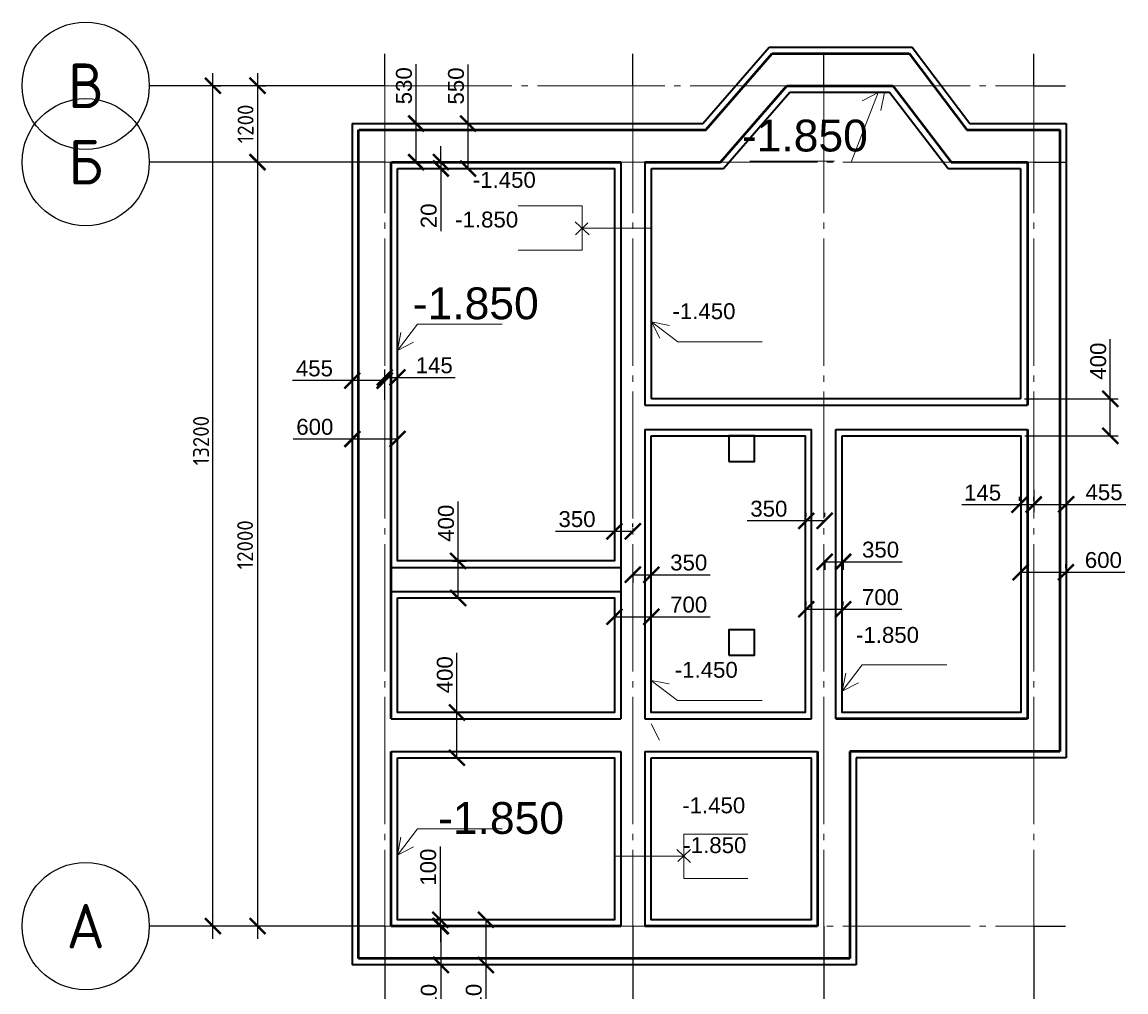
# Model space of a CAD drawing. Header units: millimetres. Extents: x -2096172177 to 2055029645, y -728784453 to 1899906214.
# Tile 51 of 109: x 1805470 to 1822819, y 922111 to 937345. Entities that reach past the tile are written whole.
import ezdxf
from ezdxf import colors
from ezdxf.entities.mleader import LeaderData, LeaderLine
from ezdxf.enums import TextEntityAlignment as Align
from ezdxf.math import Vec2, Vec3

# ---------------------------------------------------------------- set-up
doc = ezdxf.new("R2010")
doc.units = ezdxf.units.MM
doc.linetypes.add('DASHDOT_axis', pattern=[24, 20, -1.5, 1, -1.5])
for name, color, linetype, lineweight in [('Внутренние стены', 3, 'Continuous', 35), ('Наружные стены', 1, 'Continuous', 50), ('Размеры фундамент', 3, 'Continuous', 18), ('Фундамент', 5, 'Continuous', 35)]:
    doc.layers.add(name, color=color, linetype=linetype, lineweight=lineweight)
doc.styles.add('GOST-2.304_Type-B', font='GOST Common.ttf')
doc.styles.get("Standard").update_dxf_attribs({"font": 'arial.ttf'})
doc.styles.add('стиль для стен', font='arial.ttf')
doc.dimstyles.new('Для размеров СТЕН', dxfattribs={"dimtxt": 2.5, "dimasz": 2.5, "dimexe": 1.25, "dimexo": 0.625, "dimtad": 1, "dimtxsty": 'стиль для стен', "dimblk": 'ARCHTICK', "dimcen": 2.5, "dimadec": 0, "dimazin": 0, "dimtfac": 1, "dimtmove": 0, "dimatfit": 3, "dimfxl": 1, "dimarcsym": 0})

# ---------------------------------------------------------------- blocks, each defined once
blk = doc.blocks.new('_ArchTick')
at = {"color": 0, "linetype": 'ByBlock', "const_width": 0.15}
blk.add_lwpolyline([(-0.5, -0.5), (0.5, 0.5)], dxfattribs=at)
blk = doc.blocks.new('*D251')
at = {"layer": 'Defpoints', "color": 0, "transparency": 16777216}
for p in [(1812044, 923245), (1812053, 923245), (1812053, 923145)]:
    blk.add_point(p, dxfattribs=at)
at = {"layer": 'Размеры фундамент', "color": 0, "lineweight": -2, "transparency": 16777216}
for p, q in [((1812044, 923245), (1812044, 924398)), ((1811990, 923245), (1811919, 923245)), ((1812044, 923145), (1812044, 923245)), ((1811990, 923145), (1811919, 923145)), ((1812044, 923145), (1812044, 922895))]:
    blk.add_line(p, q, dxfattribs=at)
at = {"layer": 'Размеры фундамент', "color": 0, "lineweight": -2, "transparency": 16777216, "xscale": 250, "yscale": 250, "zscale": 250}
for p, rotation in [((1812044, 923245), 270), ((1812044, 923145), 90)]:
    blk.add_blockref('_ArchTick', p, dxfattribs=dict(at, rotation=rotation))
at = {"layer": 'Размеры фундамент', "color": 0, "transparency": 16777216, "insert": (1811854, 924071), "char_height": 250, "attachment_point": 5, "rotation": 90, "style": 'стиль для стен'}
blk.add_mtext('100', dxfattribs=at)
blk = doc.blocks.new('*D252')
at = {"layer": 'Defpoints', "color": 0, "transparency": 16777216}
for p in [(1812044, 923145), (1812044, 922535), (1812053, 922535)]:
    blk.add_point(p, dxfattribs=at)
at = {"layer": 'Размеры фундамент', "color": 0, "lineweight": -2, "transparency": 16777216}
for p, q in [((1812053, 923145), (1812053, 922535)), ((1812106, 923145), (1812178, 923145)), ((1812053, 922535), (1812053, 921607)), ((1812106, 922535), (1812178, 922535))]:
    blk.add_line(p, q, dxfattribs=at)
at = {"layer": 'Размеры фундамент', "color": 0, "lineweight": -2, "transparency": 16777216, "xscale": 250, "yscale": 250, "zscale": 250}
for p, rotation in [((1812053, 923145), 90), ((1812053, 922535), 270)]:
    blk.add_blockref('_ArchTick', p, dxfattribs=dict(at, rotation=rotation))
at = {"layer": 'Размеры фундамент', "color": 0, "transparency": 16777216, "insert": (1811863, 921946), "char_height": 250, "attachment_point": 5, "rotation": 90, "style": 'стиль для стен'}
blk.add_mtext('610', dxfattribs=at)
blk = doc.blocks.new('*D253')
at = {"layer": 'Defpoints', "color": 0, "transparency": 16777216}
for p in [(1812760, 923245), (1812760, 922535), (1812760, 922535)]:
    blk.add_point(p, dxfattribs=at)
at = {"layer": 'Размеры фундамент', "color": 0, "lineweight": -2, "transparency": 16777216}
for p, q in [((1812760, 923245), (1812760, 922535)), ((1812823, 923245), (1812885, 923245)), ((1812760, 922535), (1812760, 921611)), ((1812823, 922535), (1812885, 922535))]:
    blk.add_line(p, q, dxfattribs=at)
at = {"layer": 'Размеры фундамент', "color": 0, "lineweight": -2, "transparency": 16777216, "xscale": 250, "yscale": 250, "zscale": 250}
for p, rotation in [((1812760, 923245), 90), ((1812760, 922535), 270)]:
    blk.add_blockref('_ArchTick', p, dxfattribs=dict(at, rotation=rotation))
at = {"layer": 'Размеры фундамент', "color": 0, "transparency": 16777216, "insert": (1812570, 921948), "char_height": 250, "attachment_point": 5, "rotation": 90, "style": 'стиль для стен'}
blk.add_mtext('710', dxfattribs=at)
blk = doc.blocks.new('*D254')
at = {"layer": 'Defpoints', "color": 0, "transparency": 16777216}
for p in [(1811370, 931763), (1811170, 931350), (1811370, 931350)]:
    blk.add_point(p, dxfattribs=at)
at = {"layer": 'Размеры фундамент', "color": 0, "lineweight": -2, "transparency": 16777216}
for p, q in [((1811170, 931413), (1811170, 931888)), ((1811370, 931413), (1811370, 931888)), ((1811170, 931763), (1811370, 931763)), ((1811370, 931763), (1812276, 931763))]:
    blk.add_line(p, q, dxfattribs=at)
at = {"layer": 'Размеры фундамент', "color": 0, "lineweight": -2, "transparency": 16777216, "xscale": 250, "yscale": 250, "zscale": 250, "rotation": 180}
blk.add_blockref('_ArchTick', (1811170, 931763), dxfattribs=at)
at = {"layer": 'Размеры фундамент', "color": 0, "lineweight": -2, "transparency": 16777216, "xscale": 250, "yscale": 250, "zscale": 250}
blk.add_blockref('_ArchTick', (1811370, 931763), dxfattribs=at)
at = {"layer": 'Размеры фундамент', "color": 0, "transparency": 16777216, "insert": (1811948, 931953), "char_height": 250, "attachment_point": 5, "style": 'стиль для стен'}
blk.add_mtext('145', dxfattribs=at)
blk = doc.blocks.new('*D255')
at = {"layer": 'Defpoints', "color": 0, "transparency": 16777216}
for p in [(1810660, 931714), (1810660, 931714), (1811170, 931714)]:
    blk.add_point(p, dxfattribs=at)
at = {"layer": 'Размеры фундамент', "color": 0, "lineweight": -2, "transparency": 16777216}
for p, q in [((1810660, 931777), (1810660, 931839)), ((1811170, 931777), (1811170, 931839)), ((1810660, 931714), (1809721, 931714)), ((1811170, 931714), (1810660, 931714))]:
    blk.add_line(p, q, dxfattribs=at)
at = {"layer": 'Размеры фундамент', "color": 0, "lineweight": -2, "transparency": 16777216, "xscale": 250, "yscale": 250, "zscale": 250, "rotation": 180}
blk.add_blockref('_ArchTick', (1810660, 931714), dxfattribs=at)
at = {"layer": 'Размеры фундамент', "color": 0, "lineweight": -2, "transparency": 16777216, "xscale": 250, "yscale": 250, "zscale": 250}
blk.add_blockref('_ArchTick', (1811170, 931714), dxfattribs=at)
at = {"layer": 'Размеры фундамент', "color": 0, "transparency": 16777216, "insert": (1810065, 931904), "char_height": 250, "attachment_point": 5, "style": 'стиль для стен'}
blk.add_mtext('455', dxfattribs=at)
blk = doc.blocks.new('*D256')
at = {"layer": 'Defpoints', "color": 0, "transparency": 16777216}
for p in [(1810660, 930796), (1810660, 930796), (1811370, 930796)]:
    blk.add_point(p, dxfattribs=at)
at = {"layer": 'Размеры фундамент', "color": 0, "lineweight": -2, "transparency": 16777216}
for p, q in [((1810660, 930796), (1809732, 930796)), ((1810660, 930859), (1810660, 930921)), ((1811370, 930796), (1810660, 930796)), ((1811370, 930859), (1811370, 930921))]:
    blk.add_line(p, q, dxfattribs=at)
at = {"layer": 'Размеры фундамент', "color": 0, "lineweight": -2, "transparency": 16777216, "xscale": 250, "yscale": 250, "zscale": 250, "rotation": 180}
blk.add_blockref('_ArchTick', (1810660, 930796), dxfattribs=at)
at = {"layer": 'Размеры фундамент', "color": 0, "lineweight": -2, "transparency": 16777216, "xscale": 250, "yscale": 250, "zscale": 250}
blk.add_blockref('_ArchTick', (1811370, 930796), dxfattribs=at)
at = {"layer": 'Размеры фундамент', "color": 0, "transparency": 16777216, "insert": (1810071, 930986), "char_height": 250, "attachment_point": 5, "style": 'стиль для стен'}
blk.add_mtext('600', dxfattribs=at)
blk = doc.blocks.new('*D257')
at = {"layer": 'Defpoints', "color": 0, "transparency": 16777216}
for p in [(1821145, 929763), (1821145, 929763), (1821370, 929763)]:
    blk.add_point(p, dxfattribs=at)
at = {"layer": 'Размеры фундамент', "color": 0, "lineweight": -2, "transparency": 16777216}
for p, q in [((1821145, 929763), (1820239, 929763)), ((1821145, 929826), (1821145, 929888)), ((1821370, 929763), (1821145, 929763)), ((1821370, 929826), (1821370, 929888))]:
    blk.add_line(p, q, dxfattribs=at)
at = {"layer": 'Размеры фундамент', "color": 0, "lineweight": -2, "transparency": 16777216, "xscale": 250, "yscale": 250, "zscale": 250, "rotation": 180}
blk.add_blockref('_ArchTick', (1821145, 929763), dxfattribs=at)
at = {"layer": 'Размеры фундамент', "color": 0, "lineweight": -2, "transparency": 16777216, "xscale": 250, "yscale": 250, "zscale": 250}
blk.add_blockref('_ArchTick', (1821370, 929763), dxfattribs=at)
at = {"layer": 'Размеры фундамент', "color": 0, "transparency": 16777216, "insert": (1820567, 929953), "char_height": 250, "attachment_point": 5, "style": 'стиль для стен'}
blk.add_mtext('145', dxfattribs=at)
blk = doc.blocks.new('*D258')
at = {"layer": 'Defpoints', "color": 0, "transparency": 16777216}
for p in [(1821166, 928704), (1821166, 928704), (1821876, 928704)]:
    blk.add_point(p, dxfattribs=at)
at = {"layer": 'Размеры фундамент', "color": 0, "lineweight": -2, "transparency": 16777216}
for p, q in [((1821166, 928766), (1821166, 928829)), ((1821876, 928766), (1821876, 928829)), ((1821166, 928704), (1821876, 928704)), ((1821876, 928704), (1822804, 928704))]:
    blk.add_line(p, q, dxfattribs=at)
at = {"layer": 'Размеры фундамент', "color": 0, "lineweight": -2, "transparency": 16777216, "xscale": 250, "yscale": 250, "zscale": 250, "rotation": 180}
blk.add_blockref('_ArchTick', (1821166, 928704), dxfattribs=at)
at = {"layer": 'Размеры фундамент', "color": 0, "lineweight": -2, "transparency": 16777216, "xscale": 250, "yscale": 250, "zscale": 250}
blk.add_blockref('_ArchTick', (1821876, 928704), dxfattribs=at)
at = {"layer": 'Размеры фундамент', "color": 0, "transparency": 16777216, "insert": (1822465, 928894), "char_height": 250, "attachment_point": 5, "style": 'стиль для стен'}
blk.add_mtext('600', dxfattribs=at)
blk = doc.blocks.new('*D259')
at = {"layer": 'Defpoints', "color": 0, "transparency": 16777216}
for p in [(1815070, 928722), (1815360, 928722), (1815360, 928664)]:
    blk.add_point(p, dxfattribs=at)
at = {"layer": 'Размеры фундамент', "color": 0, "lineweight": -2, "transparency": 16777216}
for p, q in [((1815070, 928664), (1815360, 928664)), ((1815070, 928659), (1815070, 928539)), ((1815360, 928664), (1816286, 928664)), ((1815360, 928659), (1815360, 928539))]:
    blk.add_line(p, q, dxfattribs=at)
at = {"layer": 'Размеры фундамент', "color": 0, "lineweight": -2, "transparency": 16777216, "xscale": 250, "yscale": 250, "zscale": 250, "rotation": 180}
blk.add_blockref('_ArchTick', (1815070, 928664), dxfattribs=at)
at = {"layer": 'Размеры фундамент', "color": 0, "lineweight": -2, "transparency": 16777216, "xscale": 250, "yscale": 250, "zscale": 250}
blk.add_blockref('_ArchTick', (1815360, 928664), dxfattribs=at)
at = {"layer": 'Размеры фундамент', "color": 0, "transparency": 16777216, "insert": (1815948, 928855), "char_height": 250, "attachment_point": 5, "style": 'стиль для стен'}
blk.add_mtext('350', dxfattribs=at)
blk = doc.blocks.new('*D260')
at = {"layer": 'Defpoints', "color": 0, "transparency": 16777216}
for p in [(1814780, 929346), (1814780, 929346), (1815070, 929346)]:
    blk.add_point(p, dxfattribs=at)
at = {"layer": 'Размеры фундамент', "color": 0, "lineweight": -2, "transparency": 16777216}
for p, q in [((1814780, 929409), (1814780, 929471)), ((1815070, 929409), (1815070, 929471)), ((1814780, 929346), (1813854, 929346)), ((1815070, 929346), (1814780, 929346))]:
    blk.add_line(p, q, dxfattribs=at)
at = {"layer": 'Размеры фундамент', "color": 0, "lineweight": -2, "transparency": 16777216, "xscale": 250, "yscale": 250, "zscale": 250, "rotation": 180}
blk.add_blockref('_ArchTick', (1814780, 929346), dxfattribs=at)
at = {"layer": 'Размеры фундамент', "color": 0, "lineweight": -2, "transparency": 16777216, "xscale": 250, "yscale": 250, "zscale": 250}
blk.add_blockref('_ArchTick', (1815070, 929346), dxfattribs=at)
at = {"layer": 'Размеры фундамент', "color": 0, "transparency": 16777216, "insert": (1814192, 929537), "char_height": 250, "attachment_point": 5, "style": 'стиль для стен'}
blk.add_mtext('350', dxfattribs=at)
blk = doc.blocks.new('*D261')
at = {"layer": 'Defpoints', "color": 0, "transparency": 16777216}
for p in [(1814780, 928004), (1815360, 928004), (1815360, 928004)]:
    blk.add_point(p, dxfattribs=at)
at = {"layer": 'Размеры фундамент', "color": 0, "lineweight": -2, "transparency": 16777216}
for p, q in [((1814780, 928066), (1814780, 928129)), ((1815360, 928066), (1815360, 928129)), ((1814780, 928004), (1815360, 928004)), ((1815360, 928004), (1816284, 928004))]:
    blk.add_line(p, q, dxfattribs=at)
at = {"layer": 'Размеры фундамент', "color": 0, "lineweight": -2, "transparency": 16777216, "xscale": 250, "yscale": 250, "zscale": 250, "rotation": 180}
blk.add_blockref('_ArchTick', (1814780, 928004), dxfattribs=at)
at = {"layer": 'Размеры фундамент', "color": 0, "lineweight": -2, "transparency": 16777216, "xscale": 250, "yscale": 250, "zscale": 250}
blk.add_blockref('_ArchTick', (1815360, 928004), dxfattribs=at)
at = {"layer": 'Размеры фундамент', "color": 0, "transparency": 16777216, "insert": (1815947, 928194), "char_height": 250, "attachment_point": 5, "style": 'стиль для стен'}
blk.add_mtext('700', dxfattribs=at)
blk = doc.blocks.new('*D262')
at = {"layer": 'Defpoints', "color": 0, "transparency": 16777216}
for p in [(1818085, 928924), (1818375, 928924), (1818375, 928867)]:
    blk.add_point(p, dxfattribs=at)
at = {"layer": 'Размеры фундамент', "color": 0, "lineweight": -2, "transparency": 16777216}
for p, q in [((1818085, 928867), (1818375, 928867)), ((1818085, 928862), (1818085, 928742)), ((1818375, 928867), (1819301, 928867)), ((1818375, 928862), (1818375, 928742))]:
    blk.add_line(p, q, dxfattribs=at)
at = {"layer": 'Размеры фундамент', "color": 0, "lineweight": -2, "transparency": 16777216, "xscale": 250, "yscale": 250, "zscale": 250, "rotation": 180}
blk.add_blockref('_ArchTick', (1818085, 928867), dxfattribs=at)
at = {"layer": 'Размеры фундамент', "color": 0, "lineweight": -2, "transparency": 16777216, "xscale": 250, "yscale": 250, "zscale": 250}
blk.add_blockref('_ArchTick', (1818375, 928867), dxfattribs=at)
at = {"layer": 'Размеры фундамент', "color": 0, "transparency": 16777216, "insert": (1818963, 929057), "char_height": 250, "attachment_point": 5, "style": 'стиль для стен'}
blk.add_mtext('350', dxfattribs=at)
blk = doc.blocks.new('*D263')
at = {"layer": 'Defpoints', "color": 0, "transparency": 16777216}
for p in [(1817795, 929510), (1817795, 929510), (1818085, 929510)]:
    blk.add_point(p, dxfattribs=at)
at = {"layer": 'Размеры фундамент', "color": 0, "lineweight": -2, "transparency": 16777216}
for p, q in [((1817795, 929572), (1817795, 929635)), ((1818085, 929572), (1818085, 929635)), ((1817795, 929510), (1816868, 929510)), ((1818085, 929510), (1817795, 929510))]:
    blk.add_line(p, q, dxfattribs=at)
at = {"layer": 'Размеры фундамент', "color": 0, "lineweight": -2, "transparency": 16777216, "xscale": 250, "yscale": 250, "zscale": 250, "rotation": 180}
blk.add_blockref('_ArchTick', (1817795, 929510), dxfattribs=at)
at = {"layer": 'Размеры фундамент', "color": 0, "lineweight": -2, "transparency": 16777216, "xscale": 250, "yscale": 250, "zscale": 250}
blk.add_blockref('_ArchTick', (1818085, 929510), dxfattribs=at)
at = {"layer": 'Размеры фундамент', "color": 0, "transparency": 16777216, "insert": (1817207, 929700), "char_height": 250, "attachment_point": 5, "style": 'стиль для стен'}
blk.add_mtext('350', dxfattribs=at)
blk = doc.blocks.new('*D264')
at = {"layer": 'Defpoints', "color": 0, "transparency": 16777216}
for p in [(1817795, 928121), (1818375, 928121), (1818375, 928121)]:
    blk.add_point(p, dxfattribs=at)
at = {"layer": 'Размеры фундамент', "color": 0, "lineweight": -2, "transparency": 16777216}
for p, q in [((1817795, 928183), (1817795, 928246)), ((1818375, 928183), (1818375, 928246)), ((1817795, 928121), (1818375, 928121)), ((1818375, 928121), (1819299, 928121))]:
    blk.add_line(p, q, dxfattribs=at)
at = {"layer": 'Размеры фундамент', "color": 0, "lineweight": -2, "transparency": 16777216, "xscale": 250, "yscale": 250, "zscale": 250, "rotation": 180}
blk.add_blockref('_ArchTick', (1817795, 928121), dxfattribs=at)
at = {"layer": 'Размеры фундамент', "color": 0, "lineweight": -2, "transparency": 16777216, "xscale": 250, "yscale": 250, "zscale": 250}
blk.add_blockref('_ArchTick', (1818375, 928121), dxfattribs=at)
at = {"layer": 'Размеры фундамент', "color": 0, "transparency": 16777216, "insert": (1818962, 928311), "char_height": 250, "attachment_point": 5, "style": 'стиль для стен'}
blk.add_mtext('700', dxfattribs=at)
blk = doc.blocks.new('*D265')
at = {"layer": 'Defpoints', "color": 0, "transparency": 16777216}
for p in [(1811664, 935752), (1811795, 935752), (1811795, 935145)]:
    blk.add_point(p, dxfattribs=at)
at = {"layer": 'Размеры фундамент', "color": 0, "lineweight": -2, "transparency": 16777216}
for p, q in [((1811664, 935752), (1811664, 936683)), ((1811732, 935752), (1811539, 935752)), ((1811664, 935145), (1811664, 935752)), ((1811732, 935145), (1811539, 935145))]:
    blk.add_line(p, q, dxfattribs=at)
at = {"layer": 'Размеры фундамент', "color": 0, "lineweight": -2, "transparency": 16777216, "xscale": 250, "yscale": 250, "zscale": 250}
for p, rotation in [((1811664, 935752), 90), ((1811664, 935145), 270)]:
    blk.add_blockref('_ArchTick', p, dxfattribs=dict(at, rotation=rotation))
at = {"layer": 'Размеры фундамент', "color": 0, "transparency": 16777216, "insert": (1811473, 936345), "char_height": 250, "attachment_point": 5, "rotation": 90, "style": 'стиль для стен'}
blk.add_mtext('530', dxfattribs=at)
blk = doc.blocks.new('*D266')
at = {"layer": 'Defpoints', "color": 0, "transparency": 16777216}
for p in [(1812074, 935145), (1812052, 935045), (1812055, 935045)]:
    blk.add_point(p, dxfattribs=at)
at = {"layer": 'Размеры фундамент', "color": 0, "lineweight": -2, "transparency": 16777216}
for p, q in [((1812052, 935145), (1812052, 935395)), ((1812012, 935145), (1811927, 935145)), ((1812052, 935145), (1812052, 935045)), ((1811992, 935045), (1811927, 935045)), ((1812052, 935045), (1812052, 934059))]:
    blk.add_line(p, q, dxfattribs=at)
at = {"layer": 'Размеры фундамент', "color": 0, "lineweight": -2, "transparency": 16777216, "xscale": 250, "yscale": 250, "zscale": 250}
for p, rotation in [((1812052, 935145), 270), ((1812052, 935045), 90)]:
    blk.add_blockref('_ArchTick', p, dxfattribs=dict(at, rotation=rotation))
at = {"layer": 'Размеры фундамент', "color": 0, "transparency": 16777216, "insert": (1811862, 934302), "char_height": 250, "attachment_point": 5, "rotation": 90, "style": 'стиль для стен'}
blk.add_mtext('20', dxfattribs=at)
blk = doc.blocks.new('*D267')
at = {"layer": 'Defpoints', "color": 0, "transparency": 16777216}
for p in [(1812481, 935752), (1812669, 935752), (1812669, 935045)]:
    blk.add_point(p, dxfattribs=at)
at = {"layer": 'Размеры фундамент', "color": 0, "lineweight": -2, "transparency": 16777216}
for p, q in [((1812481, 935752), (1812481, 936679)), ((1812606, 935752), (1812356, 935752)), ((1812481, 935045), (1812481, 935752)), ((1812606, 935045), (1812356, 935045))]:
    blk.add_line(p, q, dxfattribs=at)
at = {"layer": 'Размеры фундамент', "color": 0, "lineweight": -2, "transparency": 16777216, "xscale": 250, "yscale": 250, "zscale": 250}
for p, rotation in [((1812481, 935752), 90), ((1812481, 935045), 270)]:
    blk.add_blockref('_ArchTick', p, dxfattribs=dict(at, rotation=rotation))
at = {"layer": 'Размеры фундамент', "color": 0, "transparency": 16777216, "insert": (1812291, 936341), "char_height": 250, "attachment_point": 5, "rotation": 90, "style": 'стиль для стен'}
blk.add_mtext('550', dxfattribs=at)
blk = doc.blocks.new('*D268')
at = {"layer": 'Defpoints', "color": 0, "transparency": 16777216}
for p in [(1821370, 930061), (1821880, 930061), (1821880, 929770)]:
    blk.add_point(p, dxfattribs=at)
at = {"layer": 'Размеры фундамент', "color": 0, "lineweight": -2, "transparency": 16777216}
for p, q in [((1821370, 929999), (1821370, 929645)), ((1821880, 929999), (1821880, 929645)), ((1821370, 929770), (1821880, 929770)), ((1821880, 929770), (1822819, 929770))]:
    blk.add_line(p, q, dxfattribs=at)
at = {"layer": 'Размеры фундамент', "color": 0, "lineweight": -2, "transparency": 16777216, "xscale": 250, "yscale": 250, "zscale": 250, "rotation": 180}
blk.add_blockref('_ArchTick', (1821370, 929770), dxfattribs=at)
at = {"layer": 'Размеры фундамент', "color": 0, "lineweight": -2, "transparency": 16777216, "xscale": 250, "yscale": 250, "zscale": 250}
blk.add_blockref('_ArchTick', (1821880, 929770), dxfattribs=at)
at = {"layer": 'Размеры фундамент', "color": 0, "transparency": 16777216, "insert": (1822475, 929959), "char_height": 250, "attachment_point": 5, "style": 'стиль для стен'}
blk.add_mtext('455', dxfattribs=at)
blk = doc.blocks.new('*D269')
at = {"layer": 'Defpoints', "color": 0, "transparency": 16777216}
for p in [(1821164, 931426), (1822574, 931426), (1821170, 930845)]:
    blk.add_point(p, dxfattribs=at)
at = {"layer": 'Размеры фундамент', "color": 0, "lineweight": -2, "transparency": 16777216}
for p, q in [((1822574, 931426), (1822574, 932362)), ((1821227, 931426), (1822699, 931426)), ((1822574, 930845), (1822574, 931426)), ((1821232, 930845), (1822699, 930845))]:
    blk.add_line(p, q, dxfattribs=at)
at = {"layer": 'Размеры фундамент', "color": 0, "lineweight": -2, "transparency": 16777216, "xscale": 250, "yscale": 250, "zscale": 250}
for p, rotation in [((1822574, 931426), 90), ((1822574, 930845), 270)]:
    blk.add_blockref('_ArchTick', p, dxfattribs=dict(at, rotation=rotation))
at = {"layer": 'Размеры фундамент', "color": 0, "transparency": 16777216, "insert": (1822384, 932019), "char_height": 250, "attachment_point": 5, "rotation": 90, "style": 'стиль для стен'}
blk.add_mtext('400', dxfattribs=at)
blk = doc.blocks.new('*D270')
at = {"layer": 'Defpoints', "color": 0, "transparency": 16777216}
for p in [(1812305, 926500), (1812305, 926500), (1812305, 925790)]:
    blk.add_point(p, dxfattribs=at)
at = {"layer": 'Размеры фундамент', "color": 0, "lineweight": -2, "transparency": 16777216}
for p, q in [((1812305, 926500), (1812305, 927437)), ((1812305, 925790), (1812305, 926500)), ((1812368, 926500), (1812430, 926500)), ((1812368, 925790), (1812430, 925790))]:
    blk.add_line(p, q, dxfattribs=at)
at = {"layer": 'Размеры фундамент', "color": 0, "lineweight": -2, "transparency": 16777216, "xscale": 250, "yscale": 250, "zscale": 250}
for p, rotation in [((1812305, 926500), 90), ((1812305, 925790), 270)]:
    blk.add_blockref('_ArchTick', p, dxfattribs=dict(at, rotation=rotation))
at = {"layer": 'Размеры фундамент', "color": 0, "transparency": 16777216, "insert": (1812115, 927093), "char_height": 250, "attachment_point": 5, "rotation": 90, "style": 'стиль для стен'}
blk.add_mtext('400', dxfattribs=at)
blk = doc.blocks.new('*D271')
at = {"layer": 'Defpoints', "color": 0, "transparency": 16777216}
for p in [(1812165, 928880), (1812325, 928880), (1812165, 928300)]:
    blk.add_point(p, dxfattribs=at)
at = {"layer": 'Размеры фундамент', "color": 0, "lineweight": -2, "transparency": 16777216}
for p, q in [((1812325, 928880), (1812325, 929817)), ((1812228, 928880), (1812450, 928880)), ((1812325, 928300), (1812325, 928880)), ((1812228, 928300), (1812450, 928300))]:
    blk.add_line(p, q, dxfattribs=at)
at = {"layer": 'Размеры фундамент', "color": 0, "lineweight": -2, "transparency": 16777216, "xscale": 250, "yscale": 250, "zscale": 250}
for p, rotation in [((1812325, 928880), 90), ((1812325, 928300), 270)]:
    blk.add_blockref('_ArchTick', p, dxfattribs=dict(at, rotation=rotation))
at = {"layer": 'Размеры фундамент', "color": 0, "transparency": 16777216, "insert": (1812134, 929473), "char_height": 250, "attachment_point": 5, "rotation": 90, "style": 'стиль для стен'}
blk.add_mtext('400', dxfattribs=at)

msp = doc.modelspace()

# ---------------------------------------------------------------- linework, layer by layer
at = {"linetype": 'DASHDOT_axis'}
for p, q in [((1811169.974, 936345.115), (1811169.974, 936845.115)), ((1815069.974, 936345.115), (1815069.974, 936845.115)), ((1818069.974, 936345.115), (1818069.974, 936845.115)), ((1821369.974, 936345.115), (1821369.974, 936845.115)), ((1808469.974, 922945.115), (1808469.974, 936545.115)), ((1809169.974, 936545.115), (1809169.974, 934945.115)), ((1807969.974, 936345.115), (1807469.974, 936345.115)), ((1811169.974, 936345.115), (1807969.974, 936345.115)), ((1808532.474, 936345.115), (1808594.974, 936345.115)), ((1809232.474, 936345.115), (1809294.974, 936345.115)), ((1821369.974, 936345.115), (1821869.974, 936345.115)), ((1809169.974, 935345.115), (1809169.974, 925945.115)), ((1807969.974, 935145.115), (1807469.974, 935145.115)), ((1811169.974, 935145.115), (1807969.974, 935145.115)), ((1809107.474, 935145.115), (1809044.974, 935145.115)), ((1809107.474, 935145.115), (1809044.974, 935145.115)), ((1821369.974, 935145.115), (1821869.974, 935145.115)), ((1809169.974, 926345.115), (1809169.974, 922945.115)), ((1807969.974, 923145.115), (1807469.974, 923145.115)), ((1811169.974, 923145.115), (1807969.974, 923145.115)), ((1808407.474, 923145.115), (1808344.974, 923145.115)), ((1809107.474, 923145.115), (1809044.974, 923145.115)), ((1811169.974, 923145.115), (1811169.974, 919945.115)), ((1815069.974, 923145.115), (1815069.974, 919945.115)), ((1818069.974, 923145.115), (1818069.974, 919945.115)), ((1821369.974, 923145.115), (1821369.974, 919945.115)), ((1821369.974, 923145.115), (1821869.974, 923145.115))]:
    msp.add_line(p, q, dxfattribs=at)
at = {"linetype": 'DASHDOT_axis', "lineweight": 15, "ltscale": 100}
for p, q in [((1811169.974, 936345.115), (1821369.974, 936345.115)), ((1811169.974, 935145.115), (1821369.974, 935145.115)), ((1811169.974, 923145.115), (1821369.974, 923145.115))]:
    msp.add_line(p, q, dxfattribs=at)
at = {"linetype": 'DASHDOT_axis', "lineweight": 20, "ltscale": 100}
for p, q in [((1811169.974, 936345.115), (1811169.974, 923145.115)), ((1815069.974, 936345.115), (1815069.974, 923145.115)), ((1818069.974, 936345.115), (1818069.974, 923145.115)), ((1821369.974, 936345.115), (1821369.974, 923145.115))]:
    msp.add_line(p, q, dxfattribs=at)
for centre in [(1806469.974, 936345.115), (1806469.974, 935145.115), (1806469.974, 923145.115)]:
    msp.add_circle(centre, 1000)
at = {"layer": 'Внутренние стены'}
for p, q in [((1814879.974, 935145.115), (1814879.974, 926400.115)), ((1815259.974, 935145.115), (1815259.974, 931325.912)), ((1815259.974, 931325.912), (1819189.774, 931325.912)), ((1819189.774, 931325.912), (1821269.974, 931325.912)), ((1815259.974, 930945.912), (1815259.974, 926400.115)), ((1815259.974, 930945.912), (1817879.974, 930945.912)), ((1817879.974, 926400.115), (1817879.974, 930945.115)), ((1818259.974, 930945.912), (1819189.774, 930945.912)), ((1818259.974, 926400.115), (1818259.974, 930945.115)), ((1819189.774, 930945.912), (1821269.974, 930945.912)), ((1811269.974, 928780.115), (1814879.974, 928780.115)), ((1811269.974, 928400.115), (1814879.974, 928400.115)), ((1811269.974, 926400.115), (1814879.974, 926400.115)), ((1815259.974, 926400.115), (1817879.974, 926400.115)), ((1811269.974, 925890.115), (1814879.974, 925890.115)), ((1814879.974, 925890.115), (1814879.974, 923145.115)), ((1815259.974, 925890.115), (1815259.974, 923145.115)), ((1815259.974, 925890.115), (1817969.974, 925890.115))]:
    msp.add_line(p, q, dxfattribs=at)
at = {"layer": 'Наружные стены'}
for p, q in [((1816214.121, 935654.011), (1817256.613, 936852.429)), ((1817256.613, 936852.429), (1819410.429, 936852.429)), ((1819410.429, 936852.429), (1820319.691, 935654.011)), ((1816447.194, 935144.011), (1817488.927, 936342.429)), ((1817488.927, 936342.429), (1819157.198, 936342.429)), ((1819157.198, 936342.429), (1820071.951, 935144.011)), ((1810759.974, 922635.115), (1810759.974, 935655.115)), ((1810764.186, 935654.011), (1816214.121, 935654.011)), ((1820319.691, 935654.011), (1821784.186, 935654.011)), ((1821779.974, 935655.115), (1821779.974, 925890.115)), ((1811269.974, 926400.115), (1811269.974, 935145.115)), ((1811274.186, 935144.011), (1814879.974, 935144.011)), ((1815259.974, 935144.011), (1816447.194, 935144.011)), ((1820071.951, 935144.011), (1821274.186, 935144.011)), ((1821269.974, 935145.115), (1821269.974, 931325.912)), ((1821269.974, 930945.912), (1821269.974, 926400.115)), ((1821269.974, 926400.115), (1818259.974, 926400.115)), ((1811269.974, 923145.115), (1811269.974, 925890.115)), ((1817969.974, 925890.115), (1817969.974, 923145.115)), ((1821779.974, 925890.115), (1818479.974, 925890.115)), ((1818479.974, 925890.115), (1818479.974, 922635.115)), ((1814879.974, 923145.115), (1811269.974, 923145.115)), ((1817969.974, 923145.115), (1815259.974, 923145.115)), ((1818479.974, 922635.115), (1810759.974, 922635.115))]:
    msp.add_line(p, q, dxfattribs=at)
at = {"layer": 'Размеры фундамент'}
for p, q in [((1818925.703, 936236.653), (1818499.049, 935145.115)), ((1818925.82, 936236.653), (1818671.304, 936105.846)), ((1819023.332, 936236.653), (1818967.982, 935954.359)), ((1816907.811, 935162.971), (1818237.179, 935162.971)), ((1814272.909, 934461.301), (1813265.766, 934461.301)), ((1814272.909, 933764.065), (1814272.909, 934461.301)), ((1814380.618, 934005.552), (1814164.886, 934207.164)), ((1814165.869, 934005.5), (1814362.923, 934191.421)), ((1815362.516, 934106.73), (1814272.909, 934106.73)), ((1814272.909, 933764.065), (1813265.766, 933764.065)), ((1811370.013, 932188.854), (1811684.948, 932602.789)), ((1811684.948, 932602.789), (1813014.317, 932602.789)), ((1815361.072, 932636.204), (1815775.008, 932321.27)), ((1815361.072, 932636.204), (1815643.366, 932580.855)), ((1815361.072, 932636.204), (1815491.879, 932381.688)), ((1811370.013, 932188.854), (1811425.362, 932471.148)), ((1811370.013, 932188.854), (1811624.529, 932319.661)), ((1815775.008, 932321.27), (1817104.376, 932321.27)), ((1818359.974, 926837.697), (1818674.909, 927251.633)), ((1818674.909, 927251.667), (1820004.278, 927251.667)), ((1815359.974, 927003.476), (1815773.91, 926688.541)), ((1815359.974, 927003.476), (1815642.269, 926948.126)), ((1818359.974, 926837.697), (1818415.323, 927119.992)), ((1818359.974, 926837.697), (1818614.49, 926968.504)), ((1815773.91, 926688.541), (1817103.278, 926688.541)), ((1815359.974, 926320.346), (1815490.781, 926065.83)), ((1811369.974, 924259.491), (1811684.909, 924673.427)), ((1811684.909, 924673.427), (1813014.278, 924673.427)), ((1815868.366, 924587.78), (1815868.366, 923890.544)), ((1815868.366, 924587.78), (1816875.509, 924587.78)), ((1811369.974, 924259.491), (1811425.323, 924541.786)), ((1811369.974, 924259.491), (1811624.49, 924390.298)), ((1814778.759, 924245.115), (1815868.366, 924245.115)), ((1815760.657, 924346.292), (1815976.389, 924144.68)), ((1815975.406, 924346.344), (1815778.352, 924160.423)), ((1815868.366, 923890.544), (1816875.509, 923890.544))]:
    msp.add_line(p, q, dxfattribs=at)
at = {"layer": 'Фундамент'}
for p, q in [((1816169.39, 935751.595), (1817213.746, 936952.187)), ((1817213.746, 936952.187), (1819459.173, 936952.187)), ((1819459.173, 936952.187), (1820368.251, 935754.011)), ((1816492.126, 935044.011), (1817536.236, 936242.429)), ((1817536.236, 936242.429), (1819104.441, 936242.429)), ((1819104.441, 936242.429), (1820025.626, 935044.011)), ((1810659.974, 935752.633), (1816169.39, 935751.595)), ((1810659.974, 935752.633), (1810659.974, 922535.115)), ((1820368.251, 935754.011), (1821879.974, 935754.011)), ((1821879.974, 935754.011), (1821879.974, 925790.115)), ((1815360.085, 931425.912), (1815364.075, 935044.011)), ((1815364.075, 935044.011), (1816492.126, 935044.011)), ((1816492.126, 935044.011), (1816492.126, 935044.011)), ((1816492.126, 935044.011), (1816492.126, 935044.011)), ((1820025.626, 935044.011), (1821164.186, 935044.011)), ((1821164.186, 935044.011), (1821164.186, 931425.912)), ((1821164.186, 931425.912), (1815360.085, 931425.912)), ((1821274.186, 931425.912), (1821269.974, 931425.912)), ((1821879.974, 925790.115), (1818579.974, 925790.115)), ((1818579.974, 925790.115), (1818579.974, 922535.115)), ((1818579.974, 922535.115), (1810659.974, 922535.115))]:
    msp.add_line(p, q, dxfattribs=at)
for points in [[(1811369.974, 935045.115), (1814779.974, 935045.115), (1814779.974, 928880.115), (1811369.974, 928880.115)], [(1815359.974, 930845.912), (1817779.974, 930845.912), (1817779.974, 926500.115), (1815359.974, 926500.115)], [(1816579.974, 930445.115), (1816979.974, 930445.115), (1816979.974, 930845.115), (1816579.974, 930845.115)], [(1818359.974, 930845.115), (1821169.974, 930845.115), (1821169.974, 926500.115), (1818359.974, 926500.115)], [(1811369.974, 928300.115), (1814779.974, 928300.115), (1814779.974, 926500.115), (1811369.974, 926500.115)], [(1816580.189, 927400.115), (1816980.189, 927400.115), (1816980.189, 927800.115), (1816580.189, 927800.115)], [(1811369.974, 925790.115), (1814779.974, 925790.115), (1814779.974, 923245.115), (1811369.974, 923245.115)], [(1815359.974, 925790.115), (1817869.974, 925790.115), (1817869.974, 923245.115), (1815359.974, 923245.115)]]:
    msp.add_lwpolyline(points, close=True, dxfattribs=at)

# ---------------------------------------------------------------- block references
at = {"linetype": 'DASHDOT_axis', "xscale": 250, "yscale": 250, "zscale": 250}
for p, rotation in [((1808469.974, 936345.115), 89.99999999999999), ((1809169.974, 936345.115), 89.99999999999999), ((1809169.974, 935145.115), 270), ((1809169.974, 935145.115), 89.99999999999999), ((1808469.974, 923145.115), 270), ((1809169.974, 923145.115), 270)]:
    msp.add_blockref('_ArchTick', p, dxfattribs=dict(at, rotation=rotation))

# ---------------------------------------------------------------- texts
at = {"linetype": 'DASHDOT_axis', "style": 'GOST-2.304_Type-B'}
for s, p in [('В', (1806469.974, 936345.115)), ('Б', (1806469.974, 935145.115)), ('А', (1806469.974, 923145.115))]:
    msp.add_text(s, height=700, dxfattribs=at).set_placement(p, align=Align.MIDDLE_CENTER)
at = {"linetype": 'DASHDOT_axis', "char_height": 250, "attachment_point": 5, "rotation": 90, "style": 'GOST-2.304_Type-B', "bg_fill": 3, "box_fill_scale": 1.1, "bg_fill_color": 256, "bg_fill_true_color": 13158600, "bg_fill_transparency": 0}
for s, insert in [('1200', (1808982.474, 935745.115)), ('13200', (1808282.474, 930770.467)), ('12000', (1808975.017, 929134.264))]:
    msp.add_mtext(s, dxfattribs=dict(at, insert=insert))
at = {"layer": 'Размеры фундамент', "attachment_point": 1, "style": 'стиль для стен'}
for s, insert, char_height, width in [('-1.850', (1816782.907, 935812.658), 500, 480.78821), ('-1.450', (1812554.206, 934991.585), 250, 7.73926), ('-1.850', (1812276.934, 934368.716), 250, 7.73926), ('-1.850', (1811610.497, 933177.152), 500, 480.78821), ('-1.450', (1815692.648, 932928.831), 250, 240.39411), ('-1.850', (1818577.283, 927843.951), 250, 240.39411), ('-1.450', (1815728.244, 927296.034), 250, 240.39411), ('-1.850', (1812007.541, 925093.596), 500, 480.78821), ('-1.450', (1815846.014, 925167.048), 250, 7.73926), ('-1.850', (1815863.93, 924541.914), 250, 7.73926)]:
    msp.add_mtext(s, dxfattribs=dict(at, insert=insert, char_height=char_height, width=width))

# ---------------------------------------------------------------- dimensions: what is measured, and where the dimension line sits
at = {"layer": 'Размеры фундамент'}
for base, p1, p2, text, picture, middle in [((1811663.61, 935752.377), (1811794.653, 935145.115), (1811794.767, 935752.377), '530', '*D265', (1811663.61, 936345.115)), ((1812481.221, 935752.275), (1812668.588, 935045.115), (1812668.721, 935752.275), '550', '*D267', (1812481.221, 936340.525)), ((1812305.17, 926500.115), (1812305.17, 925790.115), (1812305.17, 926500.115), '400', '*D270', (1812305.17, 927093.396))]:
    dim = msp.add_linear_dim(base=base, p1=p1, p2=p2, angle=90, text=text, dimstyle='Для размеров СТЕН', dxfattribs=at)
    dim.commit()
    dim.dimension.update_dxf_attribs({"geometry": picture, "text_midpoint": middle, "dimtype": 160})
for base, p1, p2, text, picture, middle in [((1812052.363, 935045.115), (1812074.12, 935145.115), (1812054.528, 935045.115), '20', '*D266', (1811862.22, 934301.851)), ((1822573.967, 931425.912), (1821169.974, 930845.115), (1821164.186, 931425.912), '400', '*D269', (1822383.823, 932019.193)), ((1812324.624, 928880.115), (1812165.219, 928300.115), (1812165.219, 928880.115), '400', '*D271', (1812134.48, 929473.396))]:
    dim = msp.add_linear_dim(base=base, p1=p1, p2=p2, angle=90, text=text, dimstyle='Для размеров СТЕН', dxfattribs=at)
    dim.commit()
    dim.dimension.update_dxf_attribs({"geometry": picture, "text_midpoint": middle})
for base, p1, p2, text, picture, middle in [((1810659.974, 931714.395), (1811169.974, 931714.395), (1810659.974, 931714.395), '455', '*D255', (1810065.329, 931904.026)), ((1811369.974, 931763.18), (1811169.974, 931350.118), (1811369.974, 931350.118), '145', '*D254', (1811947.822, 931953.323)), ((1821144.896, 929763.218), (1821369.974, 929763.218), (1821144.896, 929763.218), '145', '*D257', (1820567.048, 929953.361)), ((1821879.974, 929769.762), (1821369.974, 930061.352), (1821879.974, 930061.352), '455', '*D268', (1822474.62, 929959.394)), ((1817794.789, 929509.721), (1818084.789, 929509.721), (1817794.789, 929509.721), '350', '*D263', (1817206.624, 929699.95)), ((1814779.974, 929346.367), (1815069.974, 929346.367), (1814779.974, 929346.367), '350', '*D260', (1814191.809, 929536.595)), ((1818374.789, 928866.828), (1818084.789, 928924.08), (1818374.789, 928924.08), '350', '*D262', (1818962.954, 929057.057)), ((1815359.974, 928664.336), (1815069.974, 928721.588), (1815359.974, 928721.588), '350', '*D259', (1815948.139, 928854.564)), ((1818374.789, 928120.828), (1817794.789, 928120.828), (1818374.789, 928120.828), '700', '*D264', (1818962.016, 928310.971)), ((1815359.974, 928003.787), (1814779.974, 928003.787), (1815359.974, 928003.787), '700', '*D261', (1815947.201, 928193.93))]:
    dim = msp.add_linear_dim(base=base, p1=p1, p2=p2, text=text, dimstyle='Для размеров СТЕН', dxfattribs=at)
    dim.commit()
    dim.dimension.update_dxf_attribs({"geometry": picture, "text_midpoint": middle})
for base, p1, p2, picture, middle in [((1810659.974, 930796.239), (1811369.974, 930796.239), (1810659.974, 930796.239), '*D256', (1810071.042, 930796.239)), ((1821166.084, 928703.65), (1821876.084, 928703.65), (1821166.084, 928703.65), '*D258', (1822465.017, 928703.65))]:
    dim = msp.add_linear_dim(base=base, p1=p1, p2=p2, text='600', dimstyle='Для размеров СТЕН', dxfattribs=at)
    dim.commit()
    dim.dimension.update_dxf_attribs({"geometry": picture, "text_midpoint": middle, "dimtype": 160})
for base, p1, p2, picture, middle in [((1812043.782, 923245.012), (1812052.662, 923145.012), (1812052.662, 923245.012), '*D251', (1811853.639, 924071.495)), ((1812052.662, 922535.115), (1812043.782, 923145.115), (1812043.782, 922535.115), '*D252', (1811862.519, 921946.182))]:
    dim = msp.add_linear_dim(base=base, p1=p1, p2=p2, angle=90, dimstyle='Для размеров СТЕН', dxfattribs=at)
    dim.commit()
    dim.dimension.update_dxf_attribs({"geometry": picture, "text_midpoint": middle})
dim = msp.add_linear_dim(base=(1812760.205, 922535.115), p1=(1812760.205, 923245.115), p2=(1812760.205, 922535.115), angle=90, dimstyle='Для размеров СТЕН', dxfattribs=at)
dim.commit()
dim.dimension.update_dxf_attribs({"geometry": '*D253', "text_midpoint": (1812760.205, 921947.888), "dimtype": 160})

# ---------------------------------------------------------------- leaders
at = {"layer": 'Наружные стены'}
ml = msp.add_multileader_mtext('Standard', dxfattribs=at)
ml.set_content('', color=256)
ml.set_leader_properties()
ml.build(insert=Vec2(0, 0))
ctx = ml.context
ctx.base_point, ctx.plane_origin = Vec3(1816455.194, 935144.011), Vec3(1815264.186, 935144.011)
notes = []
notes.append((ctx, [(0, (1, 1, 0), (1816447.194, 935144.011), (1, 0), 8, [(0, [(1815264.186, 935144.011)], 0, [])])]))
ctx.mtext.insert, ctx.mtext.flow_direction = Vec3(1816457.194, 935146.011), 5
for ctx, leaders in notes:
    for number, flags, end, landing, length, lines in leaders:
        leader = LeaderData()
        leader.index, (leader.has_last_leader_line, leader.has_dogleg_vector, leader.attachment_direction) = number, flags
        leader.last_leader_point, leader.dogleg_vector, leader.dogleg_length = Vec3(end), Vec3(landing), length
        for number, points, colour, breaks in lines:
            line = LeaderLine()
            line.index, line.vertices, line.color, line.breaks = number, Vec3.list(points), colors.encode_raw_color(colour), breaks
            leader.lines.append(line)
        ctx.leaders.append(leader)

doc.saveas('drawing.dxf')
